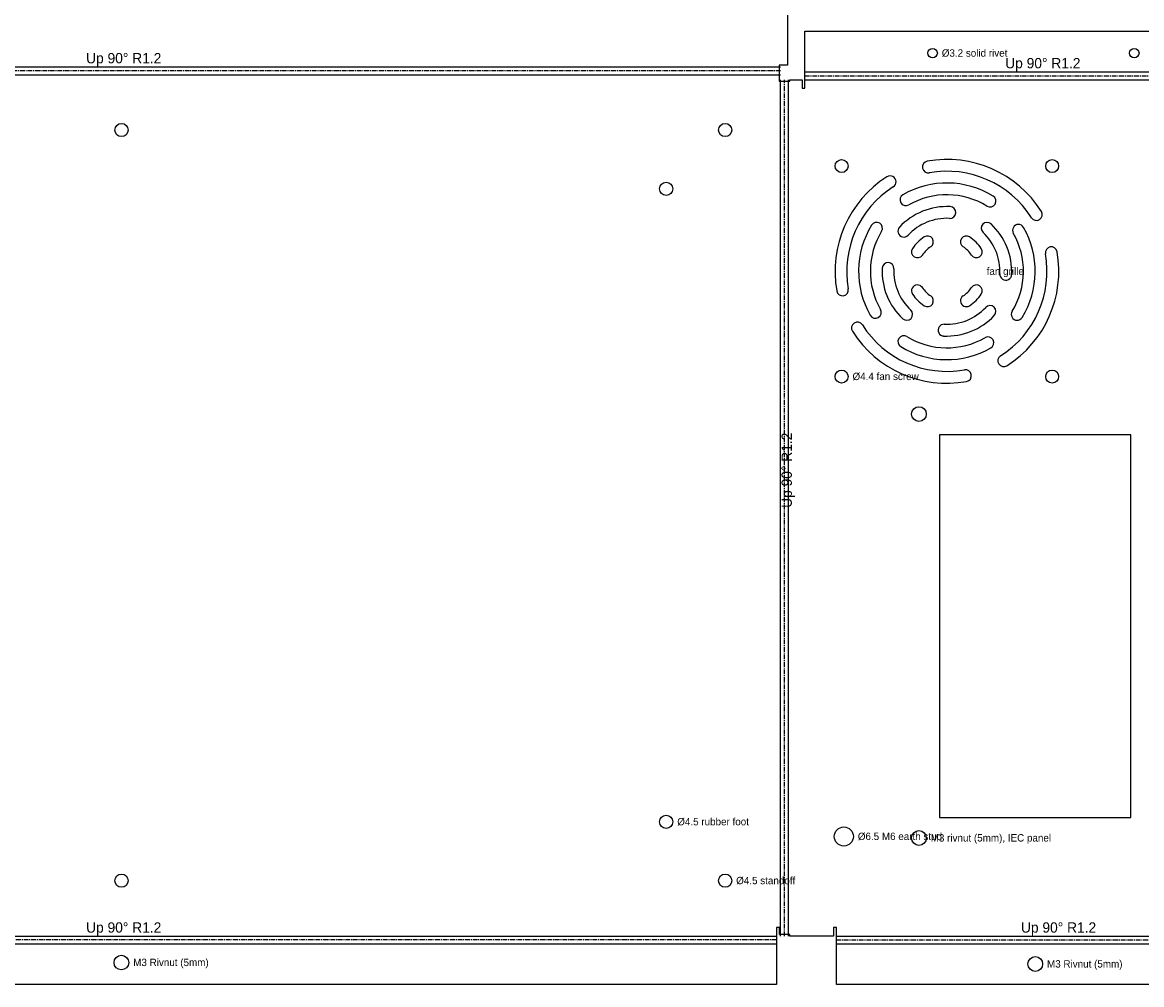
# Model space of a CAD drawing. Header units: millimetres. Extents: x 0 to 1371, y -1092 to 53.
# Tile 2 of 10: x 376 to 756, y -1041 to -714. Entities that reach past the tile are written whole.
import ezdxf

# ---------------------------------------------------------------- set-up
doc = ezdxf.new("R2010")
doc.units = ezdxf.units.MM
doc.linetypes.add('CENTER2', pattern=[2.541, 1.587, -0.318, 0.318, -0.318])
for name, color, linetype in [('Bend Center', 1, 'CENTER2'), ('Bend Notes', 3, 'CONTINUOUS'), ('Leaders', 5, 'CONTINUOUS'), ('Visible', 7, 'CONTINUOUS'), ('Visible Narrow', 8, 'CONTINUOUS')]:
    doc.layers.add(name, color=color, linetype=linetype)

msp = doc.modelspace()

# ---------------------------------------------------------------- linework, layer by layer
at = {"layer": 'Bend Center'}
for p, q in [((633.23, -730.87), (185.63, -730.87)), ((641.54, -732.57), (801.54, -732.57)), ((634.59, -1024.83), (634.59, -733.93)), ((631.93, -1026.18), (186.93, -1026.18)), ((652.24, -1026.18), (801.54, -1026.18))]:
    msp.add_line(p, q, dxfattribs=at)
at = {"layer": 'Visible'}
for p, q in [((635.63, -563.11), (635.63, -729.01)), ((641.54, -730.71), (641.54, -717.41)), ((641.54, -717.41), (801.54, -717.41)), ((635.63, -729.01), (632.73, -729.01)), ((632.73, -729.01), (632.73, -734.43)), ((641.54, -731.21), (641.54, -730.71)), ((641.54, -733.93), (641.54, -731.21)), ((632.73, -734.43), (636.44, -734.43)), ((636.44, -734.43), (636.44, -733.93)), ((636.44, -733.93), (640.54, -733.93)), ((640.54, -733.93), (640.54, -736.83)), ((640.54, -736.83), (641.54, -736.83)), ((641.54, -736.83), (641.54, -733.93)), ((752.24, -854.53), (687.24, -854.53)), ((687.24, -854.53), (687.24, -984.53)), ((752.24, -984.53), (752.24, -854.53)), ((687.24, -984.53), (752.24, -984.53)), ((632.93, -1021.93), (631.93, -1021.93)), ((631.93, -1021.93), (631.93, -1024.83)), ((632.93, -1024.33), (632.93, -1021.93)), ((652.24, -1021.93), (651.24, -1021.93)), ((651.24, -1021.93), (651.24, -1024.83)), ((652.24, -1024.83), (652.24, -1021.93)), ((631.93, -1024.83), (631.93, -1027.54)), ((636.44, -1024.33), (632.93, -1024.33)), ((636.44, -1024.83), (636.44, -1024.33)), ((651.24, -1024.83), (636.44, -1024.83)), ((652.24, -1027.54), (652.24, -1024.83)), ((631.93, -1027.54), (631.93, -1028.04)), ((631.93, -1028.04), (631.93, -1041.34)), ((652.24, -1028.04), (652.24, -1027.54)), ((652.24, -1041.34), (652.24, -1028.04)), ((631.93, -1041.34), (186.93, -1041.34)), ((801.54, -1041.34), (652.24, -1041.34))]:
    msp.add_line(p, q, dxfattribs=at)
for centre, radius in [((684.9, -724.91), 1.6), ((753.38, -724.91), 1.6), ((409.43, -751.03), 2.25), ((614.43, -751.03), 2.25), ((653.99, -763.28), 2.2), ((725.49, -763.28), 2.2), ((594.43, -771.03), 2.25), ((653.99, -834.78), 2.2), ((725.49, -834.78), 2.2), ((680.24, -847.53), 2.5), ((594.43, -986.03), 2.25), ((654.74, -991.03), 3.25), ((680.24, -991.53), 2.5), ((409.43, -1006.03), 2.25), ((614.43, -1006.03), 2.25), ((409.43, -1033.84), 2.5), ((719.74, -1034.34), 2.5)]:
    msp.add_circle(centre, radius, dxfattribs=at)
for centre, radius, start, end in [((683.43, -763.59), 2, 100.1042, 280.1042), ((689.74, -799.03), 38, 32.3859, 100.1042), ((689.74, -799.03), 38, 122.3859, 190.1042), ((670.46, -768.63), 2, 302.3859, 122.3859), ((689.74, -799.03), 34, 32.3859, 100.1042), ((689.74, -799.03), 34, 122.3859, 190.1042), ((689.74, -799.03), 30, 58.4873, 119.8394), ((675.81, -774.74), 2, 119.8394, 299.8394), ((689.74, -799.03), 26, 58.4873, 119.8394), ((704.38, -775.16), 2, 238.4873, 58.4873), ((689.74, -799.03), 22, 87.1352, 137.0282), ((690.74, -779.05), 2, 267.1352, 87.1352), ((720.14, -779.75), 2, 212.3859, 32.3859), ((665.87, -784.39), 2, 328.4873, 148.4873), ((689.74, -799.03), 18, 87.1352, 137.0282), ((703.38, -784.39), 2, 47.0282, 227.0282), ((689.74, -799.03), 22, 357.1352, 47.0282), ((689.74, -799.03), 30, 148.4873, 209.8394), ((689.74, -799.03), 26, 148.4873, 209.8394), ((675.11, -785.39), 2, 137.0282, 317.0282), ((689.74, -799.03), 18, 357.1352, 47.0282), ((689.74, -799.03), 26, 328.4873, 29.8394), ((714.03, -785.1), 2, 29.8394, 209.8394), ((689.74, -799.03), 30, 328.4873, 29.8394), ((689.74, -799.03), 14, 123.4225, 146.5775), ((683.13, -789.01), 2, 303.4225, 123.4225), ((696.35, -789.01), 2, 56.5775, 236.5775), ((689.74, -799.03), 14, 33.4225, 56.5775), ((679.73, -792.42), 2, 146.5775, 326.5775), ((689.74, -799.03), 10, 123.4225, 146.5775), ((689.74, -799.03), 10, 33.4225, 56.5775), ((699.76, -792.42), 2, 213.4225, 33.4225), ((689.74, -799.03), 34, 302.3859, 10.1042), ((689.74, -799.03), 38, 302.3859, 10.1042), ((725.18, -792.71), 2, 10.1042, 190.1042), ((689.74, -799.03), 22, 177.1352, 227.0282), ((669.77, -798.03), 2, 357.1352, 177.1352), ((689.74, -799.03), 18, 177.1352, 227.0282), ((709.72, -800.03), 2, 177.1352, 357.1352), ((654.3, -805.34), 2, 190.1042, 10.1042), ((679.73, -805.64), 2, 33.4225, 213.4225), ((689.74, -799.03), 10, 213.4225, 236.5775), ((689.74, -799.03), 10, 303.4225, 326.5775), ((699.76, -805.64), 2, 326.5775, 146.5775), ((689.74, -799.03), 14, 213.4225, 236.5775), ((683.13, -809.04), 2, 236.5775, 56.5775), ((696.35, -809.04), 2, 123.4225, 303.4225), ((689.74, -799.03), 14, 303.4225, 326.5775), ((665.46, -812.96), 2, 209.8394, 29.8394), ((676.11, -813.66), 2, 227.0282, 47.0282), ((689.74, -799.03), 18, 267.1352, 317.0282), ((704.38, -812.66), 2, 317.0282, 137.0282), ((713.61, -813.66), 2, 148.4873, 328.4873), ((659.34, -818.31), 2, 32.3859, 212.3859), ((688.74, -819), 2, 87.1352, 267.1352), ((689.74, -799.03), 22, 267.1352, 317.0282), ((689.74, -799.03), 38, 212.3859, 280.1042), ((689.74, -799.03), 34, 212.3859, 280.1042), ((675.11, -822.9), 2, 58.4873, 238.4873), ((689.74, -799.03), 30, 238.4873, 299.8394), ((689.74, -799.03), 26, 238.4873, 299.8394), ((703.67, -823.32), 2, 299.8394, 119.8394), ((709.03, -829.43), 2, 122.3859, 302.3859), ((696.06, -834.47), 2, 280.1042, 100.1042)]:
    msp.add_arc(centre, radius, start, end, dxfattribs=at)
at = {"layer": 'Visible Narrow'}
for p, q in [((185.63, -729.51), (633.23, -729.51)), ((185.63, -732.23), (633.23, -732.23)), ((641.54, -731.21), (801.54, -731.21)), ((633.23, -1024.83), (633.23, -733.93)), ((635.94, -1024.83), (635.94, -733.93)), ((641.54, -733.93), (801.54, -733.93)), ((186.93, -1024.83), (631.93, -1024.83)), ((652.24, -1024.83), (801.54, -1024.83)), ((186.93, -1027.54), (631.93, -1027.54)), ((652.24, -1027.54), (801.54, -1027.54))]:
    msp.add_line(p, q, dxfattribs=at)

# ---------------------------------------------------------------- texts
at = {"layer": 'Bend Notes'}
for p in [(397.43, -728.37), (709.54, -730.07), (397.43, -1023.68), (714.89, -1023.68)]:
    msp.add_text('Up 90%%D R1.2', height=3.5, dxfattribs=at).set_placement(p)
msp.add_text('Up 90%%D R1.2', height=3.5, rotation=90, dxfattribs=at).set_placement((637.09, -879.38))
at = {"layer": 'Leaders'}
for s, p in [('%%c3.2 solid rivet', (688, -726.11)), ('fan grille', (703.24, -800.23)), ('%%c4.4 fan screw', (657.69, -835.98)), ('%%c4.5 rubber foot', (598.18, -987.23)), ('%%c6.5 M6 earth stud', (659.49, -992.23)), ('M3 rivnut (5mm), IEC panel', (684.24, -992.73)), ('%%c4.5 standoff', (618.18, -1007.23)), ('M3 Rivnut (5mm)', (413.43, -1035.04)), ('M3 Rivnut (5mm)', (723.74, -1035.54))]:
    msp.add_text(s, height=2.5, dxfattribs=at).set_placement(p)

doc.saveas('drawing.dxf')
